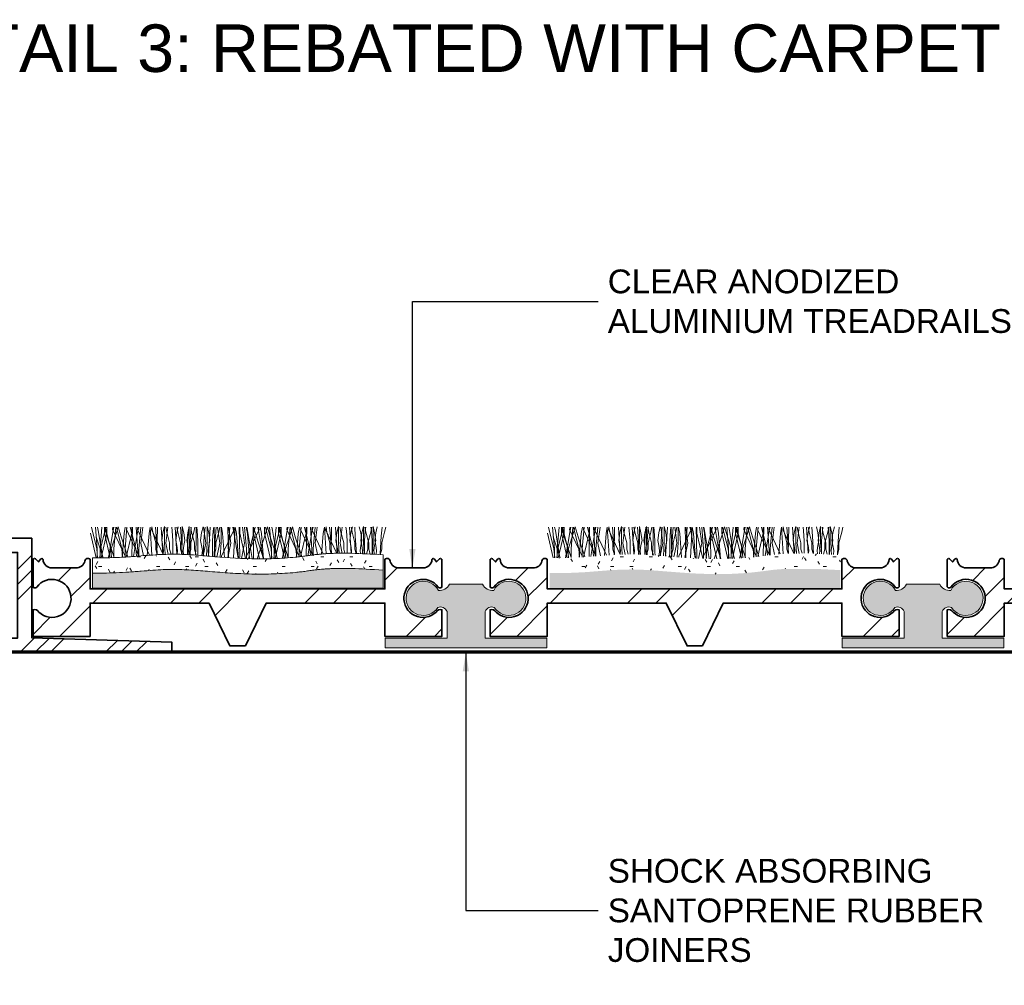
# Model space of a CAD drawing. Header units: millimetres. Extents: x -125 to 137, y -35 to 67.
# Tile 2 of 4: x -71 to 33, y -35 to 67. Entities that reach past the tile are written whole.
import ezdxf

# ---------------------------------------------------------------- set-up
doc = ezdxf.new("R2010")
doc.units = ezdxf.units.MM
for name, color, linetype, lineweight in [('FS-DETAIL', 3, 'Continuous', 35), ('FS-DETAIL-HATCH', 253, 'Continuous', 13), ('FS-DETAIL-THIN', 8, 'Continuous', 18), ('FS-DETAIL-WIDE', 4, 'Continuous', 70), ('FS-TEXT', 7, 'Continuous', 25)]:
    doc.layers.add(name, color=color, linetype=linetype, lineweight=lineweight)
doc.styles.add('Arial', font='arial.ttf', dxfattribs={"height": 2.5})
doc.dimstyles.new('Diagonal_2.5mm Arial$7', dxfattribs={"dimtxt": 2.5, "dimasz": 2, "dimexe": 2.5, "dimexo": 5, "dimgap": 1, "dimtad": 0, "dimzin": 0, "dimdsep": 46, "dimtxsty": 'Arial', "dimcen": 2, "dimdle": 4, "dimclrd": 1, "dimclre": 256, "dimclrt": 7, "dimaunit": 1, "dimadec": 0, "dimazin": 0, "dimtfac": 1, "dimtix": 1, "dimtmove": 2, "dimatfit": 3, "dimfxl": 1, "dimtvp": 1, "dimtolj": 1, "dimtzin": 0, "dimarcsym": 0})
pattern_1 = [(0, (-1470.8848, -3314.3196), (4.064, 1.016), [0.335, -2.713, 0.335, -2.713, -16.256]), (0, (-1470.8848, -3314.3196), (4.064, 1.016), [-6.096, 0.335, -5.761, 0.335, -2.713, -7.112]), (0, (-1470.8848, -3314.3196), (4.064, 1.016), [-15.24, 0.335, -1.697, 0.335, -4.745]), (120, (-1469.3608, -3313.8116), (-2.9118818, 3.01152724), [0.335, -2.713, 0.335, -2.713, -16.256]), (120, (-1469.3608, -3313.8116), (-2.9118818, 3.01152724), [-6.096, 0.335, -5.761, 0.335, -2.713, -7.112]), (120, (-1469.3608, -3313.8116), (-2.9118818, 3.01152724), [-15.24, 0.335, -1.697, 0.335, -4.745]), (240, (-1468.8528, -3311.7796), (-1.1521182, -4.02752724), [0.335, -2.713, 0.335, -2.713, -16.256]), (240, (-1468.8528, -3311.7796), (-1.1521182, -4.02752724), [-6.096, 0.335, -5.761, 0.335, -2.713, -7.112]), (240, (-1468.8528, -3311.7796), (-1.1521182, -4.02752724), [-15.24, 0.335, -1.697, 0.335, -4.745])]

# ---------------------------------------------------------------- blocks, each defined once
blk = doc.blocks.new('CARPET_H_PROFILE_ALPHA')
at = {"layer": 'FS-DETAIL-HATCH'}
for p, q in [((-43.85, -56.38), (-44.46, -53.77)), ((-43.78, -55.42), (-44.36, -53.15)), ((-43.73, -55.42), (-43.93, -53.15)), ((-43.63, -53.51), (-43.71, -53.15)), ((-43.15, -56.37), (-43.63, -53.51)), ((-43.44, -55.42), (-43.24, -53.15)), ((-43.39, -55.42), (-42.82, -53.15)), ((-43.32, -56.37), (-42.72, -53.77)), ((-42.99, -53.77), (-42.99, -53.14)), ((-42.69, -54.18), (-42.99, -53.14)), ((-42.39, -56.36), (-42.99, -53.77)), ((-42.32, -55.42), (-42.89, -53.15)), ((-42.72, -53.77), (-42.72, -53.15)), ((-42.56, -56.36), (-42.08, -53.51)), ((-42.13, -53.4), (-42.09, -53.15)), ((-40.82, -56.21), (-42.13, -53.4)), ((-42.08, -53.51), (-42, -53.15)), ((-41.98, -55.42), (-41.78, -53.15)), ((-41.86, -54.18), (-41.54, -53.1)), ((-41.16, -55.42), (-41.73, -53.15)), ((-41.23, -54.18), (-41.54, -53.1)), ((-41.12, -56.31), (-40.92, -53.81)), ((-40.92, -53.81), (-40.79, -53.15)), ((-40.82, -55.42), (-40.62, -53.15)), ((-40.68, -56.29), (-40.09, -53.77)), ((-40.67, -53.4), (-40.63, -53.15)), ((-39.36, -56.19), (-40.67, -53.4)), ((-39.69, -55.42), (-40.27, -53.15)), ((-40.09, -53.77), (-40.09, -53.15)), ((-40.03, -53.15), (-40.09, -56.25)), ((-39.91, -56.23), (-39.46, -53.51)), ((-39.44, -56.2), (-39.63, -53.15)), ((-39.51, -53.4), (-39.47, -53.15)), ((-38.24, -56.1), (-39.51, -53.4)), ((-39.46, -53.51), (-39.37, -53.15)), ((-39.36, -55.42), (-39.16, -53.15)), ((-39.16, -54.82), (-38.93, -53.15)), ((-38.48, -56.12), (-38.29, -53.81)), ((-38.29, -53.81), (-38.17, -53.16)), ((-37.99, -56.08), (-38.17, -53.16)), ((-38.04, -53.4), (-38, -53.13)), ((-36.82, -56.02), (-38.04, -53.4)), ((-37.89, -53.66), (-38, -53.13)), ((-37.59, -54.78), (-37.89, -53.66)), ((-37.62, -53.15), (-37.54, -54.11)), ((-37.4, -53.15), (-37.46, -56.05)), ((-36.83, -56.02), (-37.01, -53.15)), ((-36.96, -54.56), (-36.84, -53.73)), ((-36.84, -53.73), (-36.68, -53.08)), ((-36.68, -53.43), (-36.68, -53.08)), ((-36.68, -54.75), (-36.68, -53.43)), ((-36.53, -54.82), (-36.31, -53.15)), ((-36.43, -53.66), (-36.53, -53.15)), ((-36.13, -54.78), (-36.43, -53.66)), ((-35.91, -53.15), (-35.86, -53.55)), ((-35.86, -53.55), (-35.78, -54.6)), ((-35.37, -56), (-35.54, -53.15)), ((-35.49, -54.56), (-35.38, -53.73)), ((-35.38, -53.73), (-35.23, -53.13)), ((-35.27, -53.66), (-35.37, -53.15)), ((-34.97, -54.78), (-35.27, -53.66)), ((-34.99, -53.15), (-34.92, -54.11)), ((-34.64, -53.73), (-34.8, -53.08)), ((-34.8, -53.43), (-34.8, -53.08)), ((-34.8, -54.75), (-34.8, -53.43)), ((-34.52, -54.56), (-34.64, -53.73)), ((-34.33, -54.56), (-34.22, -53.73)), ((-34.16, -53.55), (-34.24, -54.6)), ((-34.22, -53.73), (-34.06, -53.08)), ((-34.11, -53.15), (-34.16, -53.55)), ((-34.06, -53.43), (-34.06, -53.08)), ((-34.06, -54.75), (-34.06, -53.43)), ((-33.87, -53.15), (-33.94, -54.11)), ((-33.81, -53.66), (-33.91, -53.15)), ((-33.89, -54.78), (-33.59, -53.66)), ((-33.51, -54.78), (-33.81, -53.66)), ((-33.59, -53.66), (-33.48, -53.15)), ((-33.34, -53.43), (-33.34, -53.15)), ((-33.34, -54.75), (-33.34, -53.43)), ((-33.28, -53.15), (-33.23, -53.55)), ((-33.23, -53.55), (-33.16, -54.6)), ((-32.87, -54.56), (-32.76, -53.73)), ((-32.76, -53.73), (-32.61, -53.13)), ((-32.33, -54.82), (-32.55, -53.15)), ((-32.4, -53.15), (-32.48, -54.11)), ((-32.01, -53.73), (-32.18, -53.08)), ((-32.18, -53.43), (-32.18, -53.08)), ((-32.18, -54.75), (-32.18, -53.43)), ((-32.04, -56.2), (-31.85, -53.15)), ((-31.9, -54.56), (-32.01, -53.73)), ((-31.54, -53.55), (-31.61, -54.6)), ((-31.49, -53.15), (-31.54, -53.55)), ((-31.45, -53.15), (-31.39, -56.25)), ((-31.24, -53.15), (-31.31, -54.11)), ((-31.26, -54.78), (-30.96, -53.66)), ((-30.86, -54.82), (-31.08, -53.15)), ((-30.96, -53.66), (-30.86, -53.15)), ((-30.71, -53.43), (-30.71, -53.15)), ((-30.71, -54.75), (-30.71, -53.43)), ((-30.56, -53.81), (-30.69, -53.15)), ((-30.66, -56.21), (-29.35, -53.4)), ((-30.36, -56.33), (-30.56, -53.81)), ((-29.99, -53.15), (-29.93, -56.25)), ((-29.7, -54.82), (-29.92, -53.15)), ((-29.78, -53.15), (-29.85, -54.11)), ((-29.4, -53.51), (-29.48, -53.15)), ((-29.42, -56.36), (-29.23, -53.16)), ((-28.92, -56.42), (-29.4, -53.51)), ((-29.35, -53.4), (-29.39, -53.15)), ((-29.1, -53.81), (-29.23, -53.16)), ((-28.89, -56.42), (-29.1, -53.81)), ((-28.83, -53.15), (-28.76, -56.25)), ((-28.76, -53.77), (-28.76, -53.15)), ((-28.14, -56.45), (-28.76, -53.77)), ((-28.24, -54.82), (-28.46, -53.15)), ((-28.04, -55.42), (-28.24, -53.15)), ((-27.94, -53.81), (-28.07, -53.15)), ((-28.04, -56.21), (-26.72, -53.4)), ((-27.94, -53.51), (-28.02, -53.15)), ((-27.45, -56.43), (-27.94, -53.51)), ((-27.73, -56.46), (-27.94, -53.81)), ((-27.7, -55.42), (-27.12, -53.15)), ((-27.36, -53.15), (-27.3, -56.25)), ((-27.3, -53.77), (-27.3, -53.14)), ((-27, -54.18), (-27.3, -53.14)), ((-26.67, -56.48), (-27.3, -53.77)), ((-26.78, -53.51), (-26.86, -53.15)), ((-26.29, -56.43), (-26.78, -53.51)), ((-26.72, -53.4), (-26.77, -53.15)), ((-26.48, -53.81), (-26.6, -53.15)), ((-26.26, -56.48), (-26.48, -53.81)), ((-26.16, -54.18), (-25.85, -53.1)), ((-26.14, -53.77), (-26.14, -53.15)), ((-25.51, -56.47), (-26.14, -53.77)), ((-25.46, -55.42), (-26.04, -53.15)), ((-25.54, -54.18), (-25.85, -53.1)), ((-25.41, -55.42), (-25.61, -53.15)), ((-25.31, -53.51), (-25.39, -53.15)), ((-24.83, -56.43), (-25.31, -53.51)), ((-25.13, -55.42), (-24.93, -53.15)), ((-25.07, -55.42), (-24.5, -53.15)), ((-25.02, -56.45), (-24.4, -53.77)), ((-24.68, -53.77), (-24.68, -53.14)), ((-24.38, -54.18), (-24.68, -53.14)), ((-24.06, -56.4), (-24.68, -53.77)), ((-24, -55.42), (-24.58, -53.15)), ((-24.4, -53.77), (-24.4, -53.15)), ((-24.25, -56.41), (-23.76, -53.51)), ((-23.81, -53.4), (-23.77, -53.15)), ((-22.5, -56.21), (-23.81, -53.4)), ((-23.76, -53.51), (-23.68, -53.15)), ((-23.66, -55.42), (-23.46, -53.15)), ((-23.54, -54.18), (-23.22, -53.1)), ((-22.84, -55.42), (-23.41, -53.15)), ((-22.91, -54.18), (-23.22, -53.1)), ((-22.8, -56.29), (-22.6, -53.81)), ((-22.6, -53.81), (-22.47, -53.15)), ((-22.5, -55.42), (-22.3, -53.15)), ((-22.35, -53.4), (-22.31, -53.15)), ((-22.35, -56.24), (-21.77, -53.77)), ((-21.1, -56.08), (-22.33, -53.45)), ((-21.38, -55.42), (-21.95, -53.15)), ((-21.77, -53.77), (-21.77, -53.15)), ((-21.71, -53.15), (-21.77, -56.17)), ((-21.58, -56.15), (-21.14, -53.51)), ((-21.13, -56.09), (-21.31, -53.15)), ((-21.19, -53.4), (-21.15, -53.15)), ((-19.99, -55.97), (-21.19, -53.4)), ((-21.14, -53.51), (-21.05, -53.15)), ((-21.04, -55.42), (-20.84, -53.15)), ((-20.84, -54.82), (-20.62, -53.15)), ((-20.15, -55.99), (-19.97, -53.81)), ((-19.97, -53.81), (-19.85, -53.16)), ((-19.68, -55.95), (-19.85, -53.16)), ((-19.73, -53.4), (-19.68, -53.13)), ((-18.55, -55.91), (-19.73, -53.4)), ((-19.58, -53.66), (-19.68, -53.13)), ((-19.28, -54.78), (-19.58, -53.66)), ((-19.3, -53.15), (-19.22, -54.11)), ((-19.09, -53.15), (-19.14, -55.91)), ((-18.52, -55.91), (-18.69, -53.15)), ((-18.64, -54.56), (-18.53, -53.73)), ((-18.53, -53.73), (-18.36, -53.08)), ((-18.36, -53.43), (-18.36, -53.08)), ((-18.36, -54.75), (-18.36, -53.43)), ((-18.11, -53.66), (-18.22, -53.15)), ((-18.21, -54.82), (-17.99, -53.15)), ((-17.81, -54.78), (-18.11, -53.66)), ((-17.59, -53.15), (-17.54, -53.55)), ((-17.54, -53.55), (-17.46, -54.6)), ((-17.05, -55.9), (-17.22, -53.15)), ((-17.18, -54.56), (-17.06, -53.73)), ((-17.06, -53.73), (-16.91, -53.13)), ((-16.95, -53.66), (-17.05, -53.15)), ((-16.65, -54.78), (-16.95, -53.66)), ((-16.67, -53.15), (-16.6, -54.11)), ((-16.03, -53.73), (-16.18, -53.13)), ((-15.92, -54.56), (-16.03, -53.73)), ((-16.01, -54.56), (-15.9, -53.73)), ((-15.9, -53.73), (-15.74, -53.08)), ((-15.74, -53.43), (-15.74, -53.08)), ((-15.74, -54.75), (-15.74, -53.43)), ((-15.55, -53.55), (-15.63, -54.6)), ((-15.49, -53.66), (-15.59, -53.15)), ((-15.5, -53.15), (-15.55, -53.55)), ((-15.19, -54.78), (-15.49, -53.66)), ((-15.28, -54.78), (-14.98, -53.66)), ((-14.98, -53.66), (-14.88, -53.15)), ((-14.96, -53.15), (-14.91, -53.55)), ((-14.91, -53.55), (-14.84, -54.6)), ((-14.73, -53.43), (-14.73, -53.08)), ((-14.57, -53.73), (-14.73, -53.08)), ((-14.73, -54.75), (-14.73, -53.43)), ((-14.45, -54.56), (-14.57, -53.73)), ((-14.55, -54.56), (-14.44, -53.73)), ((-14.44, -53.73), (-14.29, -53.13)), ((-13.79, -53.15), (-13.87, -54.11)), ((-13.82, -54.78), (-13.52, -53.66)), ((-13.52, -53.66), (-13.41, -53.15)), ((-43.13, -56.37), (-43.86, -54.18)), ((-41.97, -56.35), (-42.69, -54.18)), ((-42.58, -56.36), (-41.86, -54.18)), ((-40.53, -56.28), (-41.23, -54.18)), ((-38.88, -56.15), (-39.16, -54.82)), ((-37.59, -55.46), (-37.59, -54.78)), ((-37.54, -54.11), (-37.43, -55.91)), ((-36.84, -55.08), (-36.96, -54.56)), ((-36.6, -56.01), (-36.68, -54.75)), ((-36.29, -56.01), (-36.53, -54.82)), ((-36.13, -55.46), (-36.13, -54.78)), ((-35.78, -54.6), (-35.78, -55.8)), ((-35.38, -55.08), (-35.49, -54.56)), ((-34.97, -55.46), (-34.97, -54.78)), ((-34.92, -54.11), (-34.81, -55.91)), ((-34.88, -56.01), (-34.8, -54.75)), ((-34.64, -55.08), (-34.52, -54.56)), ((-34.22, -55.08), (-34.33, -54.56)), ((-34.24, -54.6), (-34.24, -55.8)), ((-33.98, -56.05), (-34.06, -54.75)), ((-33.94, -54.11), (-34.05, -55.91)), ((-33.89, -55.46), (-33.89, -54.78)), ((-33.51, -55.46), (-33.51, -54.78)), ((-33.42, -56.09), (-33.34, -54.75)), ((-33.16, -54.6), (-33.16, -55.8)), ((-32.76, -55.08), (-32.87, -54.56)), ((-32.6, -56.15), (-32.33, -54.82)), ((-32.48, -54.11), (-32.59, -55.91)), ((-32.26, -56.18), (-32.18, -54.75)), ((-32.01, -55.08), (-31.9, -54.56)), ((-31.61, -54.6), (-31.61, -55.8)), ((-31.31, -54.11), (-31.43, -55.91)), ((-31.26, -55.46), (-31.26, -54.78)), ((-31.16, -56.27), (-30.86, -54.82)), ((-30.81, -56.3), (-30.71, -54.75)), ((-30.02, -56.35), (-29.7, -54.82)), ((-29.85, -54.11), (-29.96, -55.91)), ((-28.57, -56.44), (-28.24, -54.82)), ((-26.24, -56.48), (-27, -54.18)), ((-26.93, -56.48), (-26.16, -54.18)), ((-24.79, -56.44), (-25.54, -54.18)), ((-23.65, -56.37), (-24.38, -54.18)), ((-24.28, -56.41), (-23.54, -54.18)), ((-22.23, -56.23), (-22.91, -54.18)), ((-20.59, -56.02), (-20.84, -54.82)), ((-19.28, -55.46), (-19.28, -54.78)), ((-19.22, -54.11), (-19.11, -55.91)), ((-18.53, -55.08), (-18.64, -54.56)), ((-18.29, -55.91), (-18.36, -54.75)), ((-17.99, -55.91), (-18.21, -54.82)), ((-17.81, -55.46), (-17.81, -54.78)), ((-17.46, -54.6), (-17.46, -55.8)), ((-17.06, -55.08), (-17.18, -54.56)), ((-16.65, -55.46), (-16.65, -54.78)), ((-16.6, -54.11), (-16.49, -55.91)), ((-16.03, -55.08), (-15.92, -54.56)), ((-15.9, -55.08), (-16.01, -54.56)), ((-15.66, -55.96), (-15.74, -54.75)), ((-15.63, -54.6), (-15.63, -55.8)), ((-15.28, -55.46), (-15.28, -54.78)), ((-15.19, -55.46), (-15.19, -54.78)), ((-14.84, -54.6), (-14.84, -55.8)), ((-14.8, -56.01), (-14.73, -54.75)), ((-14.57, -55.08), (-14.45, -54.56)), ((-14.44, -55.08), (-14.55, -54.56)), ((-13.87, -54.11), (-13.98, -55.91)), ((-13.82, -55.46), (-13.82, -54.78)), ((-43.7, -56.38), (-43.78, -55.42)), ((-43.73, -56.38), (-43.73, -55.42)), ((-43.48, -56.37), (-43.39, -55.42)), ((-43.44, -56.37), (-43.44, -55.42)), ((-42.24, -56.36), (-42.32, -55.42)), ((-41.98, -56.35), (-41.98, -55.42)), ((-41.08, -56.31), (-41.16, -55.42)), ((-40.82, -56.3), (-40.82, -55.42)), ((-39.62, -56.21), (-39.69, -55.42)), ((-39.36, -56.19), (-39.36, -55.42)), ((-37.43, -56.05), (-37.59, -55.46)), ((-36.77, -55.61), (-36.84, -55.08)), ((-36.81, -56.02), (-36.77, -55.61)), ((-35.98, -56), (-36.13, -55.46)), ((-35.78, -55.8), (-35.78, -56)), ((-35.31, -55.61), (-35.38, -55.08)), ((-35.34, -56), (-35.31, -55.61)), ((-34.81, -56.01), (-34.97, -55.46)), ((-34.71, -55.61), (-34.64, -55.08)), ((-34.67, -56.02), (-34.71, -55.61)), ((-34.24, -55.8), (-34.24, -56.04)), ((-34.14, -55.61), (-34.22, -55.08)), ((-34.18, -56.04), (-34.14, -55.61)), ((-34.05, -56.05), (-33.89, -55.46)), ((-33.33, -56.1), (-33.51, -55.46)), ((-33.16, -55.8), (-33.15, -56.11)), ((-32.68, -55.61), (-32.76, -55.08)), ((-32.73, -56.14), (-32.68, -55.61)), ((-32.09, -55.61), (-32.01, -55.08)), ((-32.03, -56.2), (-32.09, -55.61)), ((-31.61, -55.8), (-31.62, -56.23)), ((-31.48, -56.24), (-31.26, -55.46)), ((-28.04, -56.45), (-28.04, -55.42)), ((-27.79, -56.46), (-27.7, -55.42)), ((-25.37, -56.46), (-25.46, -55.42)), ((-25.41, -56.46), (-25.41, -55.42)), ((-25.17, -56.46), (-25.07, -55.42)), ((-25.13, -56.46), (-25.13, -55.42)), ((-23.92, -56.39), (-24, -55.42)), ((-23.66, -56.37), (-23.66, -55.42)), ((-22.76, -56.29), (-22.84, -55.42)), ((-22.5, -56.26), (-22.5, -55.42)), ((-21.31, -56.11), (-21.38, -55.42)), ((-21.04, -56.08), (-21.04, -55.42)), ((-19.15, -55.91), (-19.28, -55.46)), ((-18.45, -55.61), (-18.53, -55.08)), ((-18.48, -55.91), (-18.45, -55.61)), ((-17.69, -55.9), (-17.81, -55.46)), ((-17.46, -55.8), (-17.46, -55.9)), ((-16.99, -55.61), (-17.06, -55.08)), ((-17.01, -55.9), (-16.99, -55.61)), ((-16.52, -55.92), (-16.65, -55.46)), ((-16.1, -55.61), (-16.03, -55.08)), ((-16.07, -55.94), (-16.1, -55.61)), ((-15.83, -55.61), (-15.9, -55.08)), ((-15.86, -55.95), (-15.83, -55.61)), ((-15.63, -55.8), (-15.63, -55.97)), ((-15.42, -55.98), (-15.28, -55.46)), ((-15.04, -56), (-15.19, -55.46)), ((-14.84, -55.8), (-14.83, -56.01)), ((-14.64, -55.61), (-14.57, -55.08)), ((-14.6, -56.02), (-14.64, -55.61)), ((-14.36, -55.61), (-14.44, -55.08)), ((-14.4, -56.03), (-14.36, -55.61)), ((-13.98, -56.05), (-13.82, -55.46)), ((-40.82, -56.3), (-40.82, -56.21)), ((-37.43, -55.91), (-37.44, -56.05)), ((-34.81, -55.91), (-34.81, -56.01)), ((-34.05, -55.91), (-34.04, -56.05)), ((-32.59, -55.91), (-32.57, -56.15)), ((-31.43, -55.91), (-31.4, -56.25)), ((-30.66, -56.31), (-30.66, -56.21)), ((-29.96, -55.91), (-29.93, -56.36)), ((-29.93, -56.25), (-29.93, -56.36)), ((-29.43, -56.39), (-29.42, -56.36)), ((-28.76, -56.25), (-28.77, -56.43)), ((-28.04, -56.45), (-28.04, -56.21)), ((-27.46, -56.47), (-27.45, -56.43)), ((-27.3, -56.25), (-27.31, -56.47)), ((-26.3, -56.48), (-26.29, -56.43)), ((-22.5, -56.26), (-22.5, -56.21)), ((-16.49, -55.91), (-16.49, -55.92)), ((-13.98, -55.91), (-13.97, -56.05))]:
    blk.add_line(p, q, dxfattribs=at)

msp = doc.modelspace()

# ---------------------------------------------------------------- hatches: boundary and pattern name
at = {"layer": 'FS-DETAIL-HATCH'}
h = msp.add_hatch(dxfattribs=at)
h.set_pattern_fill('FP_3', color=256, style=0, pattern_type=2)
h.set_pattern_definition([(45, (-1470.885, -3314.3196), (-4.490128, 4.490128), []), (45, (-1469.298, -3314.3196), (9e-16, 8.980256), []), (45, (-1472.472, -3314.3196), (9e-16, 8.980256), [])])
h.paths.add_polyline_path([(-75.219, 0), (-55.019, 0), (-55.019, 1.074), (-69.719, 1.519), (-69.719, 12), (-75.219, 12), (-75.219, 8), (-74.219, 8), (-74.219, 10.5), (-71.219, 10.5), (-71.219, 1.5), (-74.219, 1.5), (-74.219, 4), (-75.219, 4)], flags=0)
h = msp.add_hatch(dxfattribs=at)
h.set_pattern_fill('FP_4', color=256, style=0, pattern_type=2)
h.set_pattern_definition(pattern_1)
h.paths.add_polyline_path([(-45.426, 8.224), (-44.268, 8.248), (-43.119, 8.308), (-41.99, 8.403), (-40.891, 8.532), (-39.755, 8.683), (-38.267, 8.797), (-35.965, 8.801), (-32.762, 8.644), (-32.762, 10.247), (-36.059, 10.409), (-38.267, 10.4), (-39.755, 10.286), (-40.891, 10.136), (-41.99, 10.006), (-43.119, 9.911), (-44.268, 9.851), (-45.426, 9.827), (-46.585, 9.838), (-47.732, 9.877), (-48.856, 9.938), (-50.992, 10.1), (-52.979, 10.253), (-53.934, 10.3), (-54.893, 10.315), (-55.901, 10.294), (-57.002, 10.233), (-59.517, 10.037), (-60.859, 9.965), (-62.177, 9.937), (-63.351, 9.933), (-63.351, 8.329), (-62.177, 8.333), (-60.859, 8.362), (-59.517, 8.434), (-57.002, 8.63), (-55.901, 8.691), (-54.893, 8.711), (-53.934, 8.696), (-52.979, 8.65), (-50.992, 8.497), (-48.856, 8.335), (-47.732, 8.273), (-46.585, 8.234)], flags=0)
h = msp.add_hatch(dxfattribs=at)
h.set_pattern_fill('FP_4', color=256, style=0, pattern_type=2)
h.set_pattern_definition(pattern_1)
h.paths.add_polyline_path([(2.639, 8.224), (3.798, 8.248), (4.946, 8.308), (6.075, 8.403), (7.175, 8.532), (8.31, 8.683), (9.798, 8.797), (12.006, 8.806), (15.303, 8.644), (15.303, 10.247), (12.006, 10.409), (9.798, 10.4), (8.31, 10.286), (7.175, 10.136), (6.075, 10.006), (4.946, 9.911), (3.798, 9.851), (2.639, 9.827), (1.234, 9.846), (0.333, 9.877), (-0.79, 9.938), (-2.927, 10.1), (-4.914, 10.253), (-5.869, 10.3), (-6.828, 10.315), (-7.835, 10.294), (-8.936, 10.233), (-11.452, 10.037), (-12.794, 9.965), (-14.112, 9.937), (-15.286, 9.933), (-15.286, 8.329), (-14.112, 8.333), (-12.794, 8.362), (-11.452, 8.434), (-8.936, 8.63), (-7.835, 8.691), (-6.828, 8.711), (-5.869, 8.696), (-4.914, 8.65), (-2.927, 8.497), (-0.79, 8.335), (0.333, 8.273), (1.481, 8.234)], flags=0)
at = {"layer": 'FS-DETAIL-HATCH', "lineweight": 18}
h = msp.add_hatch(dxfattribs=at)
h.set_pattern_fill('FP_1', color=256, style=0, pattern_type=2)
h.set_pattern_definition([(45, (-1537.953, -3330.239), (14.142136, -9e-16), [20, 0]), (45, (-1534.953, -3330.239), (14.142136, -9e-16), [20, 0]), (45, (-1531.953, -3330.239), (14.142136, -9e-16), [20, 0])])
h.paths.add_polyline_path([(-47.268, 0.675), (-45.081, 5.175), (-32.598, 5.175), (-32.598, 1.675), (-26.598, 1.675), (-26.598, 4.475), (-26.739, 4.492), (-26.88, 4.473), (-27.012, 4.421), (-27.127, 4.337), (-27.217, 4.228), (-27.626, 3.927), (-28.098, 3.739), (-28.601, 3.675), (-29.105, 3.74), (-29.576, 3.93), (-29.984, 4.232), (-30.302, 4.628), (-30.511, 5.091), (-30.597, 5.591), (-30.553, 6.097), (-30.384, 6.576), (-30.1, 6.996), (-29.719, 7.332), (-29.265, 7.561), (-28.769, 7.668), (-28.262, 7.646), (-27.776, 7.498), (-27.344, 7.232), (-26.905, 6.791), (-26.85, 6.771), (-26.793, 6.765), (-26.735, 6.773), (-26.682, 6.796), (-26.635, 6.83), (-26.598, 6.875), (-26.598, 9.775), (-26.656, 9.841), (-26.737, 9.872), (-26.824, 9.862), (-26.863, 9.841), (-27.165, 9.505), (-27.437, 9.838), (-27.506, 9.864), (-27.579, 9.852), (-27.61, 9.833), (-27.653, 9.773), (-27.692, 9.535), (-27.79, 9.316), (-27.941, 9.129), (-28.135, 8.988), (-28.359, 8.901), (-28.598, 8.875), (-31.11, 8.875), (-31.321, 8.894), (-31.523, 8.959), (-31.704, 9.068), (-31.858, 9.215), (-31.974, 9.392), (-32.103, 9.742), (-32.157, 9.803), (-32.225, 9.848), (-32.301, 9.874), (-32.382, 9.88), (-32.462, 9.865), (-32.536, 9.831), (-32.598, 9.779), (-32.598, 6.675), (-63.598, 6.675), (-63.598, 9.779), (-63.661, 9.831), (-63.734, 9.865), (-63.814, 9.88), (-63.895, 9.874), (-63.972, 9.848), (-64.04, 9.803), (-64.094, 9.742), (-64.134, 9.657), (-64.149, 9.591), (-64.223, 9.392), (-64.339, 9.215), (-64.492, 9.068), (-64.674, 8.959), (-64.876, 8.894), (-65.087, 8.875), (-67.598, 8.875), (-67.837, 8.901), (-68.062, 8.988), (-68.256, 9.129), (-68.407, 9.316), (-68.505, 9.535), (-68.544, 9.773), (-68.587, 9.833), (-68.654, 9.863), (-68.727, 9.856), (-68.76, 9.838), (-69.031, 9.505), (-69.334, 9.841), (-69.416, 9.872), (-69.502, 9.861), (-69.541, 9.841), (-69.598, 9.775), (-69.598, 6.875), (-69.562, 6.83), (-69.515, 6.796), (-69.461, 6.773), (-69.404, 6.765), (-69.323, 6.779), (-69.292, 6.791), (-69.224, 6.845), (-69.194, 6.878), (-68.853, 7.232), (-68.421, 7.498), (-67.935, 7.646), (-67.428, 7.668), (-66.931, 7.561), (-66.469, 7.324), (-66.097, 6.996), (-65.813, 6.576), (-65.643, 6.097), (-65.6, 5.591), (-65.686, 5.091), (-65.895, 4.628), (-66.213, 4.232), (-66.621, 3.93), (-67.092, 3.74), (-67.596, 3.675), (-68.099, 3.739), (-68.587, 3.939), (-68.98, 4.228), (-69.07, 4.337), (-69.224, 4.436), (-69.317, 4.473), (-69.458, 4.492), (-69.598, 4.475), (-69.598, 1.675), (-63.598, 1.675), (-63.598, 5.175), (-51.081, 5.175), (-48.894, 0.675)], flags=0)
h = msp.add_hatch(dxfattribs=at)
h.set_pattern_fill('FP_1', color=256, style=0, pattern_type=2)
h.set_pattern_definition([(45, (-1489.888, -3330.239), (14.142136, -9e-16), [20, 0]), (45, (-1486.888, -3330.239), (14.142136, -9e-16), [20, 0]), (45, (-1483.888, -3330.239), (14.142136, -9e-16), [20, 0])])
h.paths.add_polyline_path([(0.798, 0.675), (2.985, 5.175), (15.467, 5.175), (15.467, 1.675), (21.467, 1.675), (21.467, 4.475), (21.326, 4.492), (21.185, 4.473), (21.053, 4.421), (20.939, 4.337), (20.848, 4.228), (20.439, 3.927), (19.968, 3.739), (19.464, 3.675), (18.96, 3.74), (18.489, 3.93), (18.082, 4.232), (17.763, 4.628), (17.554, 5.091), (17.469, 5.591), (17.512, 6.097), (17.681, 6.576), (17.965, 6.996), (18.347, 7.332), (18.8, 7.561), (19.296, 7.668), (19.803, 7.646), (20.289, 7.498), (20.722, 7.232), (21.16, 6.791), (21.215, 6.771), (21.272, 6.765), (21.33, 6.773), (21.383, 6.796), (21.43, 6.83), (21.467, 6.875), (21.467, 9.775), (21.409, 9.841), (21.328, 9.872), (21.241, 9.862), (21.202, 9.841), (20.9, 9.505), (20.628, 9.838), (20.559, 9.864), (20.486, 9.852), (20.455, 9.833), (20.412, 9.773), (20.374, 9.535), (20.276, 9.316), (20.124, 9.129), (19.93, 8.988), (19.706, 8.901), (19.467, 8.875), (16.955, 8.875), (16.744, 8.894), (16.543, 8.959), (16.361, 9.068), (16.208, 9.215), (16.091, 9.392), (15.963, 9.742), (15.908, 9.803), (15.841, 9.848), (15.764, 9.874), (15.683, 9.88), (15.603, 9.865), (15.529, 9.831), (15.467, 9.779), (15.467, 6.675), (-15.533, 6.675), (-15.533, 9.779), (-15.596, 9.831), (-15.669, 9.865), (-15.749, 9.88), (-15.83, 9.874), (-15.907, 9.848), (-15.975, 9.803), (-16.029, 9.742), (-16.069, 9.657), (-16.084, 9.591), (-16.158, 9.392), (-16.274, 9.215), (-16.427, 9.068), (-16.609, 8.959), (-16.811, 8.894), (-17.022, 8.875), (-19.533, 8.875), (-19.772, 8.901), (-19.996, 8.988), (-20.191, 9.129), (-20.342, 9.316), (-20.44, 9.535), (-20.478, 9.773), (-20.521, 9.833), (-20.588, 9.863), (-20.662, 9.856), (-20.694, 9.838), (-20.966, 9.505), (-21.269, 9.841), (-21.35, 9.872), (-21.437, 9.861), (-21.476, 9.841), (-21.533, 9.775), (-21.533, 6.875), (-21.496, 6.83), (-21.45, 6.796), (-21.396, 6.773), (-21.339, 6.765), (-21.257, 6.779), (-21.227, 6.791), (-21.158, 6.845), (-21.128, 6.878), (-20.788, 7.232), (-20.355, 7.498), (-19.87, 7.646), (-19.363, 7.668), (-18.866, 7.561), (-18.404, 7.324), (-18.032, 6.996), (-17.747, 6.576), (-17.578, 6.097), (-17.535, 5.591), (-17.621, 5.091), (-17.829, 4.628), (-18.148, 4.232), (-18.556, 3.93), (-19.027, 3.74), (-19.53, 3.675), (-20.034, 3.739), (-20.522, 3.939), (-20.914, 4.228), (-21.005, 4.337), (-21.158, 4.436), (-21.252, 4.473), (-21.392, 4.492), (-21.533, 4.475), (-21.533, 1.675), (-15.533, 1.675), (-15.533, 5.175), (-3.015, 5.175), (-0.828, 0.675)], flags=0)
h = msp.add_hatch(dxfattribs=at)
h.set_pattern_fill('FP_1', color=256, style=0, pattern_type=2)
h.set_pattern_definition([(45, (-1441.822, -3330.239), (14.142136, -9e-16), [20, 0]), (45, (-1438.822, -3330.239), (14.142136, -9e-16), [20, 0]), (45, (-1435.822, -3330.239), (14.142136, -9e-16), [20, 0])])
h.paths.add_polyline_path([(48.863, 0.675), (51.05, 5.175), (63.532, 5.175), (63.532, 1.675), (69.532, 1.675), (69.532, 4.475), (69.391, 4.492), (69.25, 4.473), (69.119, 4.421), (69.004, 4.337), (68.913, 4.228), (68.504, 3.927), (68.033, 3.739), (67.529, 3.675), (67.026, 3.74), (66.555, 3.93), (66.147, 4.232), (65.828, 4.628), (65.619, 5.091), (65.534, 5.591), (65.577, 6.097), (65.746, 6.576), (66.031, 6.996), (66.412, 7.332), (66.865, 7.561), (67.361, 7.668), (67.869, 7.646), (68.354, 7.498), (68.787, 7.232), (69.225, 6.791), (69.28, 6.771), (69.338, 6.765), (69.395, 6.773), (69.449, 6.796), (69.495, 6.83), (69.532, 6.875), (69.532, 9.775), (69.475, 9.841), (69.393, 9.872), (69.306, 9.862), (69.268, 9.841), (68.965, 9.505), (68.693, 9.838), (68.624, 9.864), (68.552, 9.852), (68.52, 9.833), (68.477, 9.773), (68.439, 9.535), (68.341, 9.316), (68.189, 9.129), (67.995, 8.988), (67.771, 8.901), (67.532, 8.875), (65.02, 8.875), (64.809, 8.894), (64.608, 8.959), (64.426, 9.068), (64.273, 9.215), (64.156, 9.392), (64.028, 9.742), (63.974, 9.803), (63.906, 9.848), (63.829, 9.874), (63.748, 9.88), (63.668, 9.865), (63.594, 9.831), (63.532, 9.779), (63.532, 6.675), (32.532, 6.675), (32.532, 9.779), (32.47, 9.831), (32.396, 9.865), (32.316, 9.88), (32.235, 9.874), (32.158, 9.848), (32.09, 9.803), (32.036, 9.742), (31.996, 9.657), (31.982, 9.591), (31.908, 9.392), (31.791, 9.215), (31.638, 9.068), (31.456, 8.959), (31.255, 8.894), (31.044, 8.875), (28.532, 8.875), (28.293, 8.901), (28.069, 8.988), (27.875, 9.129), (27.723, 9.316), (27.625, 9.535), (27.587, 9.773), (27.544, 9.833), (27.477, 9.863), (27.404, 9.856), (27.371, 9.838), (27.099, 9.505), (26.796, 9.841), (26.715, 9.872), (26.628, 9.861), (26.589, 9.841), (26.532, 9.775), (26.532, 6.875), (26.569, 6.83), (26.615, 6.796), (26.669, 6.773), (26.726, 6.765), (26.808, 6.779), (26.839, 6.791), (26.907, 6.845), (26.937, 6.878), (27.277, 7.232), (27.71, 7.498), (28.195, 7.646), (28.703, 7.668), (29.199, 7.561), (29.661, 7.324), (30.033, 6.996), (30.318, 6.576), (30.487, 6.097), (30.53, 5.591), (30.445, 5.091), (30.236, 4.628), (29.917, 4.232), (29.509, 3.93), (29.038, 3.74), (28.535, 3.675), (28.031, 3.739), (27.544, 3.939), (27.151, 4.228), (27.06, 4.337), (26.907, 4.436), (26.814, 4.473), (26.673, 4.492), (26.532, 4.475), (26.532, 1.675), (32.532, 1.675), (32.532, 5.175), (45.05, 5.175), (47.237, 0.675)], flags=0)
at = {"layer": 'FS-DETAIL-HATCH'}
for points in [[(-40.891, 6.751), (-32.762, 6.751), (-32.762, 8.644), (-34.947, 8.751), (-38.859, 8.751), (-39.755, 8.683), (-40.891, 8.532), (-41.99, 8.403), (-43.119, 8.308), (-44.268, 8.248), (-45.426, 8.224), (-46.585, 8.234), (-47.732, 8.273), (-48.856, 8.335), (-50.992, 8.497), (-52.979, 8.65), (-53.934, 8.696), (-54.893, 8.711), (-55.901, 8.691), (-57.002, 8.63), (-59.517, 8.434), (-60.859, 8.362), (-62.177, 8.333), (-63.351, 8.329), (-63.351, 6.751), (-41.99, 6.751)], [(-2.927, 6.751), (15.303, 6.751), (15.303, 8.644), (13.118, 8.751), (9.206, 8.751), (8.31, 8.683), (7.175, 8.532), (6.075, 8.403), (4.946, 8.308), (3.798, 8.248), (2.639, 8.224), (1.234, 8.243), (0.333, 8.273), (-0.79, 8.335), (-2.927, 8.497), (-4.914, 8.65), (-5.869, 8.696), (-6.828, 8.711), (-8.066, 8.678), (-8.936, 8.63), (-11.452, 8.434), (-12.794, 8.362), (-14.112, 8.333), (-15.286, 8.329), (-15.286, 6.751), (-3.936, 6.751)], [(-15.562, 0.484), (-15.562, 1.484), (-22.066, 1.484), (-22.066, 4.307), (-21.964, 4.471), (-21.826, 4.605), (-21.659, 4.702), (-21.473, 4.756), (-21.281, 4.763), (-21.092, 4.723), (-20.809, 4.376), (-20.45, 4.109), (-20.036, 3.939), (-19.592, 3.877), (-19.147, 3.926), (-18.728, 4.084), (-18.361, 4.34), (-18.068, 4.679), (-17.869, 5.08), (-17.775, 5.528), (-17.791, 5.965), (-17.918, 6.395), (-18.147, 6.78), (-18.463, 7.096), (-18.849, 7.324), (-19.278, 7.45), (-19.726, 7.466), (-20.163, 7.371), (-20.564, 7.171), (-20.903, 6.878), (-21.158, 6.51), (-21.439, 6.518), (-21.709, 6.592), (-21.955, 6.728), (-22.161, 6.918), (-22.317, 7.151), (-25.814, 7.151), (-25.97, 6.918), (-26.177, 6.728), (-26.422, 6.592), (-26.693, 6.518), (-26.973, 6.51), (-27.229, 6.878), (-27.568, 7.171), (-27.968, 7.371), (-28.406, 7.466), (-28.853, 7.45), (-29.283, 7.324), (-29.668, 7.096), (-29.985, 6.78), (-30.214, 6.395), (-30.341, 5.965), (-30.357, 5.518), (-30.263, 5.08), (-30.063, 4.679), (-29.771, 4.34), (-29.404, 4.084), (-28.985, 3.926), (-28.539, 3.877), (-28.096, 3.939), (-27.682, 4.109), (-27.322, 4.376), (-27.04, 4.723), (-26.851, 4.763), (-26.658, 4.756), (-26.473, 4.702), (-26.306, 4.605), (-26.168, 4.471), (-26.066, 4.307), (-26.066, 1.484), (-32.57, 1.484), (-32.57, 0.484), (-17.366, 0.484)], [(15.495, 0.484), (32.503, 0.484), (32.503, 1.484), (25.999, 1.484), (25.999, 4.307), (26.101, 4.471), (26.24, 4.605), (26.406, 4.702), (26.592, 4.756), (26.785, 4.763), (26.973, 4.723), (27.256, 4.376), (27.615, 4.109), (28.03, 3.939), (28.473, 3.877), (28.918, 3.926), (29.337, 4.084), (29.704, 4.34), (29.997, 4.679), (30.196, 5.08), (30.29, 5.528), (30.274, 5.965), (30.147, 6.395), (29.919, 6.78), (29.602, 7.096), (29.217, 7.324), (28.787, 7.45), (28.339, 7.466), (27.902, 7.371), (27.501, 7.171), (27.163, 6.878), (26.907, 6.51), (26.626, 6.518), (26.356, 6.592), (26.11, 6.728), (25.904, 6.918), (25.748, 7.151), (22.251, 7.151), (22.095, 6.918), (21.888, 6.728), (21.643, 6.592), (21.372, 6.518), (21.092, 6.51), (20.836, 6.878), (20.498, 7.171), (20.097, 7.371), (19.659, 7.466), (19.212, 7.45), (18.782, 7.324), (18.397, 7.096), (18.08, 6.78), (17.851, 6.395), (17.725, 5.965), (17.708, 5.518), (17.802, 5.08), (18.002, 4.679), (18.294, 4.34), (18.662, 4.084), (19.081, 3.926), (19.526, 3.877), (19.969, 3.939), (20.383, 4.109), (20.743, 4.376), (21.025, 4.723), (21.214, 4.763), (21.407, 4.756), (21.592, 4.702), (21.759, 4.605), (21.898, 4.471), (21.999, 4.307), (21.999, 1.484), (15.495, 1.484), (15.495, 1.399)]]:
    msp.add_hatch(color=256, dxfattribs=at).paths.add_polyline_path(points, flags=0)

# ---------------------------------------------------------------- linework, layer by layer
at = {"layer": 'FS-DETAIL'}
msp.add_lwpolyline([(-69.719, 12), (-75.219, 12), (-75.219, 8), (-74.219, 8), (-74.219, 10.5), (-71.219, 10.5), (-71.219, 1.5), (-74.219, 1.5), (-74.219, 4), (-75.219, 4), (-75.219, 0), (-55.019, 0), (-55.019, 1.074), (-69.719, 1.519)], close=True, dxfattribs=at)
at = {"layer": 'FS-DETAIL', "flags": 128}
for points in [[(-63.598, 9.779), (-63.598, 6.675), (-32.598, 6.675), (-32.598, 9.779, -0.6495569), (-32.048, 9.591, 0.3507355), (-31.11, 8.875), (-28.598, 8.875, 0.4118059), (-27.653, 9.773, -0.667183), (-27.39, 9.782), (-27.165, 9.505), (-26.92, 9.776, -0.609352), (-26.598, 9.775), (-26.598, 6.875, -0.5370451), (-26.992, 6.866, 2.6436192), (-27.217, 4.228, -0.3215119), (-26.598, 4.475), (-26.598, 1.675), (-32.598, 1.675), (-32.598, 5.175), (-45.081, 5.175), (-47.268, 0.675), (-48.894, 0.675), (-51.081, 5.175), (-63.598, 5.175), (-63.598, 1.675), (-69.598, 1.675), (-69.598, 4.475, -0.3215119), (-68.98, 4.228, 2.6436192), (-69.205, 6.866, -0.5370451), (-69.598, 6.875), (-69.598, 9.775, -0.609352), (-69.276, 9.776), (-69.031, 9.505), (-68.806, 9.782, -0.667183), (-68.544, 9.773, 0.4118059), (-67.598, 8.875), (-65.087, 8.875, 0.3507355), (-64.149, 9.591, -0.6495569)], [(-15.533, 9.779), (-15.533, 6.675), (15.467, 6.675), (15.467, 9.779, -0.6495569), (16.017, 9.591, 0.3507355), (16.955, 8.875), (19.467, 8.875, 0.4118059), (20.412, 9.773, -0.667183), (20.675, 9.782), (20.9, 9.505), (21.145, 9.776, -0.609352), (21.467, 9.775), (21.467, 6.875, -0.5370451), (21.073, 6.866, 2.6436192), (20.848, 4.228, -0.3215119), (21.467, 4.475), (21.467, 1.675), (15.467, 1.675), (15.467, 5.175), (2.985, 5.175), (0.798, 0.675), (-0.828, 0.675), (-3.015, 5.175), (-15.533, 5.175), (-15.533, 1.675), (-21.533, 1.675), (-21.533, 4.475, -0.3215119), (-20.914, 4.228, 2.6436192), (-21.14, 6.866, -0.5370451), (-21.533, 6.875), (-21.533, 9.775, -0.609352), (-21.211, 9.776), (-20.966, 9.505), (-20.741, 9.782, -0.667183), (-20.478, 9.773, 0.4118059), (-19.533, 8.875), (-17.022, 8.875, 0.3507355), (-16.084, 9.591, -0.6495569)]]:
    msp.add_lwpolyline(points, format="xyb", close=True, dxfattribs=at)
msp.add_lwpolyline([(63.532, 6.675), (32.532, 6.675), (32.532, 9.779, 0.6495569), (31.982, 9.591, -0.3507355), (31.044, 8.875), (28.532, 8.875, -0.4118059), (27.587, 9.773, 0.667183), (27.324, 9.782), (27.099, 9.505), (26.854, 9.776, 0.609352), (26.532, 9.775), (26.532, 6.875, 0.5370451), (26.925, 6.866, -2.6436192), (27.151, 4.228, 0.3215119), (26.532, 4.475), (26.532, 1.675), (32.532, 1.675), (32.532, 5.175), (45.05, 5.175)], format="xyb", dxfattribs=at)
at = {"layer": 'FS-DETAIL-THIN'}
for p, q in [((-63.351, 9.933), (-63.351, 8.329)), ((-32.762, 8.644), (-32.762, 10.247)), ((-63.351, 8.329), (-63.351, 6.751)), ((-32.762, 6.751), (-32.762, 8.644)), ((-63.351, 6.751), (-32.762, 6.751))]:
    msp.add_line(p, q, dxfattribs=at)
for points in [[(-26.973, 6.51, 3.7564264), (-27.04, 4.723, -0.3836815), (-26.066, 4.307), (-26.066, 1.484), (-32.57, 1.484), (-32.57, 0.484), (-15.562, 0.484), (-15.562, 1.484), (-22.066, 1.484), (-22.066, 4.307, -0.3836815), (-21.092, 4.723, 3.7564264), (-21.158, 6.51, -0.306695), (-22.317, 7.151), (-25.814, 7.151, -0.306695)], [(21.092, 6.51, 3.7564264), (21.025, 4.723, -0.3836815), (21.999, 4.307), (21.999, 1.484), (15.495, 1.484), (15.495, 0.484), (32.503, 0.484), (32.503, 1.484), (25.999, 1.484), (25.999, 4.307, -0.3836815), (26.973, 4.723, 3.7564264), (26.907, 6.51, -0.306695), (25.748, 7.151), (22.251, 7.151, -0.306695)]]:
    msp.add_lwpolyline(points, format="xyb", close=True, dxfattribs=at)
for points, knots in [([(-32.762, 10.247), (-34.043, 10.33), (-35.707, 10.414), (-37.117, 10.427), (-37.797, 10.414), (-38.275, 10.401), (-38.707, 10.381), (-39.083, 10.353), (-39.37, 10.326), (-39.591, 10.303), (-39.756, 10.286), (-40.022, 10.258), (-40.304, 10.219), (-40.616, 10.172), (-40.89, 10.135), (-41.168, 10.101), (-41.531, 10.056), (-42.171, 9.984), (-43.495, 9.874), (-46.198, 9.776), (-48.907, 9.927), (-50.998, 10.101), (-52.006, 10.185), (-52.984, 10.257), (-53.934, 10.305), (-54.885, 10.321), (-55.885, 10.301), (-56.98, 10.24), (-58, 10.155), (-58.857, 10.086), (-59.734, 10.02), (-60.859, 9.956), (-62.208, 9.934), (-62.984, 9.93), (-63.351, 9.933)], [0, 0, 0, 0, 0.0416667, 0.0625, 0.0729167, 0.0833333, 0.09375, 0.1041667, 0.1145833, 0.1197917, 0.125, 0.1302083, 0.1458333, 0.15625, 0.1666667, 0.1770833, 0.1875, 0.2083333, 0.25, 0.3333333, 0.5, 0.5416667, 0.5833333, 0.625, 0.6666667, 0.7083333, 0.75, 0.7916667, 0.8333333, 0.8541667, 0.875, 0.9166667, 0.9583333, 1, 1, 1, 1]), ([(-63.351, 8.329), (-62.984, 8.327), (-62.208, 8.331), (-60.859, 8.353), (-59.734, 8.416), (-58.857, 8.482), (-58, 8.552), (-56.98, 8.637), (-55.519, 8.718), (-53.936, 8.717), (-52.343, 8.61), (-50.998, 8.497), (-49.952, 8.41), (-48.862, 8.332), (-47.736, 8.27), (-46.587, 8.23), (-45.039, 8.214), (-43.495, 8.27), (-42.171, 8.38), (-41.531, 8.452), (-41.168, 8.497), (-40.89, 8.532), (-40.616, 8.569), (-40.349, 8.609), (-40.069, 8.648), (-39.811, 8.678), (-39.591, 8.7), (-39.37, 8.722), (-39.083, 8.749), (-38.707, 8.778), (-38.275, 8.798), (-37.797, 8.811), (-37.117, 8.823), (-35.707, 8.811), (-34.043, 8.727), (-32.762, 8.644)], [0, 0, 0, 0, 0.0416667, 0.0833333, 0.125, 0.1458333, 0.1666667, 0.2083333, 0.25, 0.3333333, 0.4166667, 0.4583333, 0.5, 0.5416667, 0.5833333, 0.625, 0.6666667, 0.75, 0.7916667, 0.8125, 0.8229167, 0.8333333, 0.84375, 0.8541667, 0.8645833, 0.875, 0.8802083, 0.8854167, 0.8958333, 0.90625, 0.9166667, 0.9270833, 0.9375, 0.9583333, 1, 1, 1, 1])]:
    msp.add_open_spline(points, degree=3, knots=knots, dxfattribs=at)
at = {"layer": 'FS-DETAIL-WIDE', "lineweight": 70}
msp.add_line((114.537, 0), (-114.537, 0), dxfattribs=at)

# ---------------------------------------------------------------- block references
at = {"layer": 'FS-DETAIL-HATCH'}
for p in [(-19.106, 66.31), (28.96, 66.31)]:
    msp.add_blockref('CARPET_H_PROFILE_ALPHA', p, dxfattribs=at)

# ---------------------------------------------------------------- texts
at = {"color": 50, "insert": (-30.409, -35.021), "char_height": 2.5, "attachment_point": 9, "style": 'Arial'}
msp.add_mtext('\\A1;', dxfattribs=at)
at = {"layer": 'FS-TEXT', "insert": (-85.036, 62.78), "char_height": 5, "width": 221.07233, "attachment_point": 4, "line_spacing_factor": 0.938532, "style": 'Arial', "bg_fill": 3, "box_fill_scale": 1.25, "bg_fill_color": 0, "bg_fill_transparency": 0}
msp.add_mtext('{\\C7;DETAIL 3: REBATED WITH CARPET AND UNDERLAY (ALPHA2)}', dxfattribs=at)
at = {"layer": 'FS-TEXT', "char_height": 2.5, "attachment_point": 4, "style": 'Arial'}
for s, insert in [('CLEAR ANODIZED\\PALUMINIUM TREADRAILS', (-9.163, 36.907)), ('SHOCK ABSORBING\\PSANTOPRENE RUBBER\\PJOINERS', (-9.163, -27.16))]:
    msp.add_mtext(s, dxfattribs=dict(at, insert=insert))

# ---------------------------------------------------------------- leaders
at = {"layer": 'FS-TEXT', "annotation_type": 0, "has_hookline": 1, "hookline_direction": 0}
for points, text_width in [([(-29.704, 8.853), (-29.704, 36.907), (-10.163, 36.907)], 42.316), ([(-24.084, 0), (-24.084, -27.16), (-10.163, -27.16)], 39.388)]:
    msp.add_leader(points, dimstyle='Diagonal_2.5mm Arial$7', override={"dimscale": 0}, dxfattribs=dict(at, text_width=text_width))

doc.saveas('drawing.dxf')
